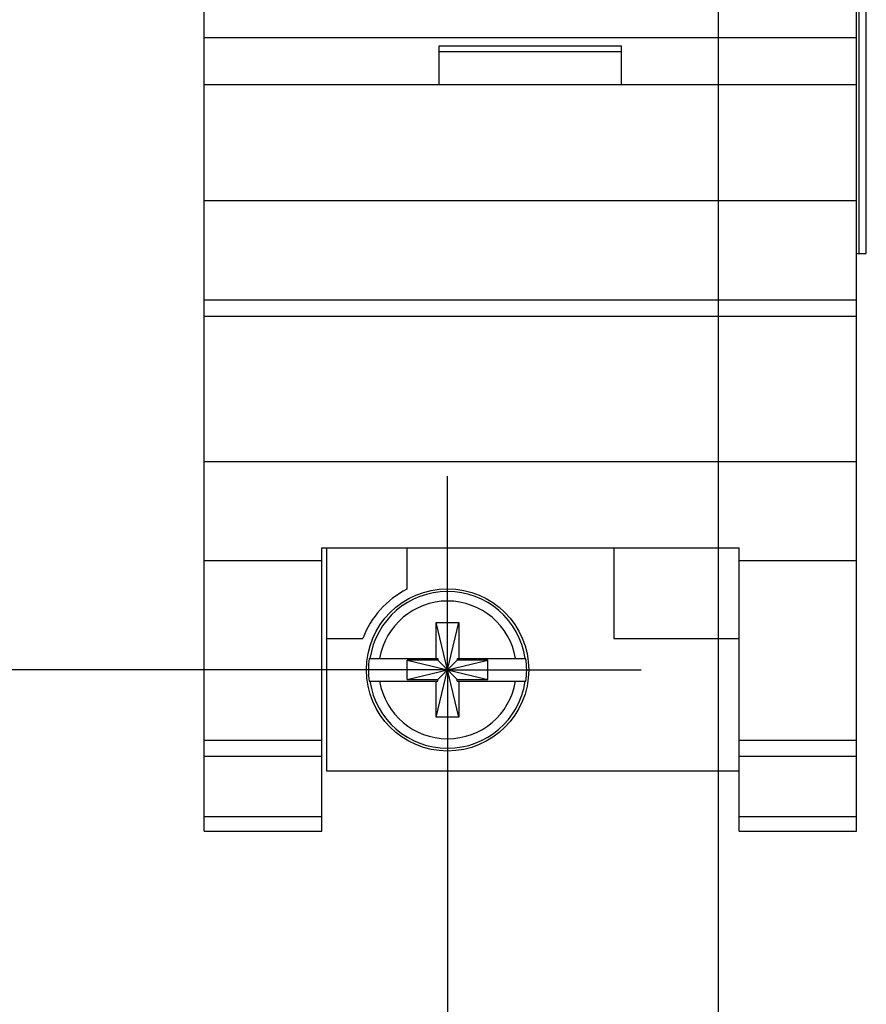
# Model space of a CAD drawing. Header units: inches. Extents: x 0 to 22, y 0 to 17.
# Tile 4 of 24: x 6.7 to 7.7, y 6.9 to 8.1. Entities that reach past the tile are written whole.
import ezdxf

# ---------------------------------------------------------------- set-up
doc = ezdxf.new("R2010")
doc.units = ezdxf.units.IN
doc.header["$LTSCALE"] = 1.21
doc.header["$MEASUREMENT"] = 0
doc.linetypes.add('CENTER', pattern=[0.6, 0.375, -0.075, 0.075, -0.075])
doc.layers.get('0').update_dxf_attribs({"linetype": 'CONTINUOUS'})
doc.layers.add('DEFAULT_1', color=7, linetype='CENTER')
doc.layers.add('DIMENSIONS', color=7, linetype='CONTINUOUS')
doc.styles.get("Standard").update_dxf_attribs({"font": 'txt', "width": 0.8})
doc.dimstyles.new('DIMSTYLE_1', dxfattribs={"dimtxt": 0.125, "dimasz": 0.18, "dimexe": 0.125, "dimexo": 0.0625, "dimgap": 0.03125, "dimtad": 0, "dimtih": 1, "dimtoh": 1, "dimzin": 0, "dimdsep": 46, "dimtxsty": 'STANDARD', "dimblk": '_FILLED', "dimblk1": '_FILLED', "dimblk2": '_FILLED', "dimcen": 0.09, "dimazin": 0, "dimtp": 0.01, "dimtm": 0.01, "dimtfac": 1, "dimtofl": 0, "dimtmove": 0, "dimatfit": 3, "dimldrblk": '_FILLED', "dimfxl": 1, "dimtolj": 1, "dimtzin": 0, "dimarcsym": 0})

# ---------------------------------------------------------------- blocks, each defined once
blk = doc.blocks.new('*D0')
at = {"layer": 'DIMENSIONS', "color": 2, "linetype": 'CONTINUOUS'}
blk.add_line((7.3558, 8.3697), (6.2349, 8.3697), dxfattribs=at)
at = {"layer": 'DIMENSIONS', "color": 2, "linetype": 'CONTINUOUS', "insert": (6.1724, 8.4322), "char_height": 0.125, "width": 1.325, "attachment_point": 3, "line_spacing_factor": 0.9}
blk.add_mtext('26.35{\\ftxt.shx;\\W1.000000;\\H0.125000; }[1.037]', dxfattribs=at)
blk = doc.blocks.new('_FILLED')
at = {"color": 0, "linetype": 'BYBLOCK'}
blk.add_solid([(0, 0), (-1, 0.1736), (-1, -0.1736)], dxfattribs=at)
blk = doc.blocks.new('*D1')
at = {"layer": 'DIMENSIONS', "color": 2, "linetype": 'CONTINUOUS'}
blk.add_line((7.0044, 7.3323), (6.2349, 7.3323), dxfattribs=at)
at = {"layer": 'DIMENSIONS', "color": 2, "linetype": 'CONTINUOUS', "insert": (6.1724, 7.3948), "char_height": 0.125, "width": 1.125, "attachment_point": 3, "line_spacing_factor": 0.9}
blk.add_mtext('0.00{\\ftxt.shx;\\W1.000000;\\H0.125000; }[.000]', dxfattribs=at)
blk = doc.blocks.new('*D2')
at = {"layer": 'DIMENSIONS', "color": 2, "linetype": 'CONTINUOUS'}
for p, q in [((6.4569, 12.1532), (6.3267, 12.0558)), ((6.9104, 12.1532), (6.4569, 12.1532)), ((6.3267, 12.0558), (6.2349, 12.0558))]:
    blk.add_line(p, q, dxfattribs=at)
at = {"layer": 'DIMENSIONS', "color": 2, "linetype": 'CONTINUOUS', "insert": (6.1724, 12.1183), "char_height": 0.125, "width": 1.425, "attachment_point": 3, "line_spacing_factor": 0.9}
blk.add_mtext('122.45{\\ftxt.shx;\\W1.000000;\\H0.125000; }[4.821]', dxfattribs=at)
blk = doc.blocks.new('*D3')
at = {"layer": 'DIMENSIONS', "color": 2, "linetype": 'CONTINUOUS'}
blk.add_line((6.8599, 12.2752), (6.2349, 12.2752), dxfattribs=at)
at = {"layer": 'DIMENSIONS', "color": 2, "linetype": 'CONTINUOUS', "insert": (6.1724, 12.3377), "char_height": 0.125, "width": 1.425, "attachment_point": 3, "line_spacing_factor": 0.9}
blk.add_mtext('125.55{\\ftxt.shx;\\W1.000000;\\H0.125000; }[4.943]', dxfattribs=at)
blk = doc.blocks.new('*D4')
at = {"layer": 'DIMENSIONS', "color": 2, "linetype": 'CONTINUOUS'}
blk.add_line((7.5434, 8.1821), (7.5434, 6.4498), dxfattribs=at)
at = {"layer": 'DIMENSIONS', "color": 2, "linetype": 'CONTINUOUS', "insert": (7.4809, 6.3873), "char_height": 0.125, "width": 1.425, "attachment_point": 3, "rotation": 90, "line_spacing_factor": 0.9}
blk.add_mtext('2X 8.31{\\ftxt.shx;\\W1.000000;\\H0.125000; }[.327]', dxfattribs=at)
blk = doc.blocks.new('*D5')
at = {"layer": 'DIMENSIONS', "color": 2, "linetype": 'CONTINUOUS'}
blk.add_line((7.2164, 7.1203), (7.2164, 6.4498), dxfattribs=at)
at = {"layer": 'DIMENSIONS', "color": 2, "linetype": 'CONTINUOUS', "insert": (7.1539, 6.3873), "char_height": 0.125, "width": 1.425, "attachment_point": 3, "rotation": 90, "line_spacing_factor": 0.9}
blk.add_mtext('2X 0.00{\\ftxt.shx;\\W1.000000;\\H0.125000; }[.000]', dxfattribs=at)
blk = doc.blocks.new('*D12')
at = {"layer": 'DIMENSIONS', "color": 2, "linetype": 'CONTINUOUS'}
blk.add_line((7.3558, 8.8787), (6.2349, 8.8787), dxfattribs=at)
at = {"layer": 'DIMENSIONS', "color": 2, "linetype": 'CONTINUOUS', "insert": (6.1724, 8.9412), "char_height": 0.125, "width": 1.325, "attachment_point": 3, "line_spacing_factor": 0.9}
blk.add_mtext('39.28{\\ftxt.shx;\\W1.000000;\\H0.125000; }[1.546]', dxfattribs=at)
blk = doc.blocks.new('*D13')
at = {"layer": 'DIMENSIONS', "color": 2, "linetype": 'CONTINUOUS'}
blk.add_line((6.8885, 9.4321), (6.2349, 9.4321), dxfattribs=at)
at = {"layer": 'DIMENSIONS', "color": 2, "linetype": 'CONTINUOUS', "insert": (6.1724, 9.4946), "char_height": 0.125, "width": 1.325, "attachment_point": 3, "line_spacing_factor": 0.9}
blk.add_mtext('53.33{\\ftxt.shx;\\W1.000000;\\H0.125000; }[2.100]', dxfattribs=at)
blk = doc.blocks.new('*D14')
at = {"layer": 'DIMENSIONS', "color": 2, "linetype": 'CONTINUOUS'}
blk.add_line((7.1101, 9.2061), (6.2349, 9.2061), dxfattribs=at)
at = {"layer": 'DIMENSIONS', "color": 2, "linetype": 'CONTINUOUS', "insert": (6.1724, 9.2686), "char_height": 0.125, "width": 1.325, "attachment_point": 3, "line_spacing_factor": 0.9}
blk.add_mtext('47.59{\\ftxt.shx;\\W1.000000;\\H0.125000; }[1.874]', dxfattribs=at)
blk = doc.blocks.new('*D15')
at = {"layer": 'DIMENSIONS', "color": 2, "linetype": 'CONTINUOUS'}
blk.add_line((6.8885, 9.9321), (6.2349, 9.9321), dxfattribs=at)
at = {"layer": 'DIMENSIONS', "color": 2, "linetype": 'CONTINUOUS', "insert": (6.1724, 9.9946), "char_height": 0.125, "width": 1.325, "attachment_point": 3, "line_spacing_factor": 0.9}
blk.add_mtext('66.03{\\ftxt.shx;\\W1.000000;\\H0.125000; }[2.600]', dxfattribs=at)
blk = doc.blocks.new('*D16')
at = {"layer": 'DIMENSIONS', "color": 2, "linetype": 'CONTINUOUS'}
blk.add_line((7.1101, 9.7061), (6.2349, 9.7061), dxfattribs=at)
at = {"layer": 'DIMENSIONS', "color": 2, "linetype": 'CONTINUOUS', "insert": (6.1724, 9.7686), "char_height": 0.125, "width": 1.325, "attachment_point": 3, "line_spacing_factor": 0.9}
blk.add_mtext('60.29{\\ftxt.shx;\\W1.000000;\\H0.125000; }[2.374]', dxfattribs=at)
blk = doc.blocks.new('*D17')
at = {"layer": 'DIMENSIONS', "color": 2, "linetype": 'CONTINUOUS'}
blk.add_line((6.9149, 10.5356), (6.2349, 10.5356), dxfattribs=at)
at = {"layer": 'DIMENSIONS', "color": 2, "linetype": 'CONTINUOUS', "insert": (6.1724, 10.5981), "char_height": 0.125, "width": 1.325, "attachment_point": 3, "line_spacing_factor": 0.9}
blk.add_mtext('81.36{\\ftxt.shx;\\W1.000000;\\H0.125000; }[3.203]', dxfattribs=at)
blk = doc.blocks.new('*D18')
at = {"layer": 'DIMENSIONS', "color": 2, "linetype": 'CONTINUOUS'}
blk.add_line((6.9149, 11.3102), (6.2349, 11.3102), dxfattribs=at)
at = {"layer": 'DIMENSIONS', "color": 2, "linetype": 'CONTINUOUS', "insert": (6.1724, 11.3727), "char_height": 0.125, "width": 1.425, "attachment_point": 3, "line_spacing_factor": 0.9}
blk.add_mtext('101.04{\\ftxt.shx;\\W1.000000;\\H0.125000; }[3.978]', dxfattribs=at)

msp = doc.modelspace()

# ---------------------------------------------------------------- linework, layer by layer
at = {"color": 7, "linetype": 'CONTINUOUS'}
for p, q in [((6.9224, 7.1373), (6.9224, 12.2752)), ((7.7104, 7.1373), (7.7104, 12.2752)), ((7.7133, 7.8352), (7.7133, 11.8352)), ((7.7219, 7.8352), (7.7219, 11.8352)), ((7.7221, 7.8352), (7.7221, 11.8352)), ((6.9224, 8.0963), (7.7104, 8.0963)), ((7.2064, 8.0863), (7.4264, 8.0863)), ((7.2064, 8.0393), (7.2064, 8.0863)), ((7.2064, 8.0793), (7.4264, 8.0793)), ((7.4264, 8.0393), (7.4264, 8.0863)), ((7.7104, 8.0393), (6.9224, 8.0393)), ((6.9224, 7.8993), (7.7104, 7.8993)), ((7.7104, 7.8352), (7.7221, 7.8352)), ((6.9224, 7.7793), (7.7104, 7.7793)), ((6.9224, 7.7598), (7.7104, 7.7598)), ((6.9224, 7.584), (7.7104, 7.584)), ((7.0644, 7.4796), (7.5684, 7.4796)), ((7.0644, 7.1373), (7.0644, 7.4796)), ((7.0704, 7.4796), (7.0704, 7.2103)), ((7.1674, 7.4796), (7.1674, 7.4297)), ((7.4174, 7.4796), (7.4174, 7.3703)), ((7.5684, 7.1373), (7.5684, 7.4796)), ((6.9224, 7.4643), (7.0644, 7.4643)), ((7.5684, 7.4643), (7.7104, 7.4643)), ((7.2026, 7.3894), (7.2301, 7.3894)), ((7.2301, 7.2752), (7.2026, 7.3894)), ((7.2026, 7.3461), (7.2026, 7.3894)), ((7.2026, 7.2752), (7.2301, 7.3894)), ((7.2301, 7.3894), (7.2301, 7.3461)), ((7.0704, 7.3703), (7.1142, 7.3703)), ((7.4174, 7.3703), (7.5684, 7.3703)), ((7.1217, 7.3461), (7.2047, 7.3461)), ((7.1678, 7.3206), (7.2649, 7.344)), ((7.2047, 7.344), (7.1678, 7.344)), ((7.1678, 7.344), (7.2649, 7.3206)), ((7.1678, 7.3206), (7.1678, 7.344)), ((7.2047, 7.3461), (7.2047, 7.344)), ((7.2281, 7.3206), (7.2047, 7.344)), ((7.2047, 7.3206), (7.2281, 7.344)), ((7.2281, 7.3461), (7.311, 7.3461)), ((7.2281, 7.3461), (7.2281, 7.344)), ((7.2649, 7.344), (7.2281, 7.344)), ((7.2649, 7.3206), (7.2649, 7.344)), ((7.1217, 7.3185), (7.2047, 7.3185)), ((7.1678, 7.3206), (7.2047, 7.3206)), ((7.2026, 7.2752), (7.2026, 7.3185)), ((7.2047, 7.3185), (7.2047, 7.3206)), ((7.2281, 7.3206), (7.2649, 7.3206)), ((7.2281, 7.3185), (7.2281, 7.3206)), ((7.2281, 7.3185), (7.311, 7.3185)), ((7.2301, 7.3185), (7.2301, 7.2752)), ((7.2301, 7.2752), (7.2026, 7.2752)), ((6.9224, 7.2473), (7.0644, 7.2473)), ((7.5684, 7.2473), (7.7104, 7.2473)), ((6.9224, 7.2281), (7.0644, 7.2281)), ((7.5684, 7.2281), (7.7104, 7.2281)), ((7.0704, 7.2103), (7.5684, 7.2103)), ((6.9224, 7.1552), (7.0644, 7.1552)), ((7.5684, 7.1552), (7.7104, 7.1552)), ((6.9224, 7.1373), (7.0644, 7.1373)), ((7.5684, 7.1373), (7.7104, 7.1373))]:
    msp.add_line(p, q, dxfattribs=at)
msp.add_circle((7.2164, 7.3323), 0.098, dxfattribs=at)
for radius, start, end in [(0.109, 116.7143, 159.5968), (0.0947, 8.3637, 171.6363), (0.0832, 9.5336, 170.4664), (0.0956, 171.7166, 188.2834), (0.0956, 351.7166, 8.2834), (0.0947, 188.3637, 351.6363), (0.0832, 189.5336, 350.4664)]:
    msp.add_arc((7.2164, 7.3323), radius, start, end, dxfattribs=at)
at = {"layer": 'DEFAULT_1', "color": 7, "linetype": 'CENTER'}
for p, q in [((7.2164, 7.4818), (7.2164, 7.5663)), ((7.2164, 7.3323), (7.2164, 7.4818)), ((7.0669, 7.3323), (6.9824, 7.3323)), ((7.2164, 7.3323), (7.0669, 7.3323)), ((7.2164, 7.3323), (7.4504, 7.3323)), ((7.2164, 7.3323), (7.2164, 7.0983))]:
    msp.add_line(p, q, dxfattribs=at)

# ---------------------------------------------------------------- dimensions: what is measured, and where the dimension line sits
at = {"layer": 'DIMENSIONS', "color": 2, "linetype": 'CONTINUOUS'}
for feature_location, offset, origin, picture, middle in [((6.8599, 12.2752), (-0.625, 0), (6.9224, 7.3323), '*D3', (5.4599, 12.2752)), ((6.9104, 12.1532), (-0.6755, -0.0974), (6.9729, 7.3323), '*D2', (5.4599, 12.0558)), ((6.9149, 11.3102), (-0.68, 0), (6.9774, 7.3323), '*D18', (5.4599, 11.3102)), ((6.9149, 10.5356), (-0.68, 0), (6.9774, 7.3323), '*D17', (5.5099, 10.5356)), ((6.8885, 9.9321), (-0.6536, 0), (6.951, 7.3323), '*D15', (5.5099, 9.9321)), ((7.1101, 9.7061), (-0.8753, 0), (7.1726, 7.3323), '*D16', (5.5099, 9.7061)), ((6.8885, 9.4321), (-0.6536, 0), (6.951, 7.3323), '*D13', (5.5099, 9.4321)), ((7.1101, 9.2061), (-0.8753, 0), (7.1726, 7.3323), '*D14', (5.5099, 9.2061)), ((7.3558, 8.8787), (-1.1209, 0), (7.4183, 7.3323), '*D12', (5.5099, 8.8787)), ((7.3558, 8.3697), (-1.1209, 0), (7.0669, 7.3323), '*D0', (5.5099, 8.3697)), ((7.0043614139, 7.3323095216), (-0.769492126, 0), (7.0668614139, 7.3323095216), '*D1', (5.6098692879, 7.3323095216))]:
    dim = msp.add_ordinate_dim(feature_location=feature_location, offset=offset, dtype=0, origin=origin, dimstyle='DIMSTYLE_1', dxfattribs=at)
    dim.commit()
    dim.dimension.update_dxf_attribs({"geometry": picture, "text_midpoint": middle})
for feature_location, offset, origin, picture, middle in [((7.5434, 8.1821), (0, -1.7323), (7.2164, 7.1828), '*D4', (7.5434, 5.6748)), ((7.2163692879, 7.1203016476), (0, -0.670492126), (7.2163692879, 7.1828016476), '*D5', (7.2163692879, 5.6748095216))]:
    dim = msp.add_ordinate_dim(feature_location=feature_location, offset=offset, dtype=1, origin=origin, text='2X <>', dimstyle='DIMSTYLE_1', dxfattribs=at)
    dim.commit()
    dim.dimension.update_dxf_attribs({"geometry": picture, "text_midpoint": middle})

doc.saveas('drawing.dxf')
